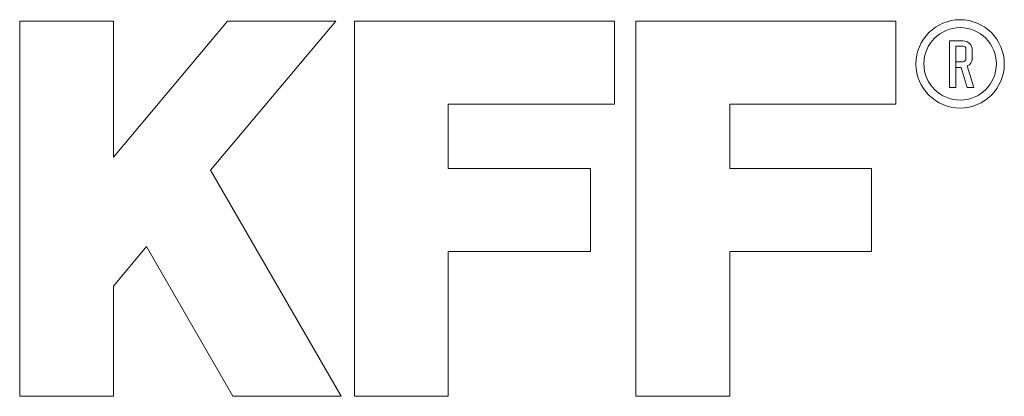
# Paper-space layout 'Blatt1' of a CAD drawing. Header units: millimetres. Extents: x 34 to 407, y 13 to 285.
# Tile 12 of 12: x 388 to 407, y 278 to 285. Entities that reach past the tile are written whole.
import ezdxf

# ---------------------------------------------------------------- set-up
doc = ezdxf.new("R2010")
doc.units = ezdxf.units.MM
doc.linetypes.add('CENTERX2', pattern=[20.32, 12.7, -2.54, 2.54, -2.54])
doc.layers.add('MAßE', color=7, linetype='Continuous')

# ---------------------------------------------------------------- blocks, each defined once
blk = doc.blocks.new('KFF_klein mR')
at = {"color": 7, "linetype": 'Continuous', "lineweight": 0}
for p, q in [((0, 0), (0, 10.206)), ((0, 10.206), (2.55, 10.206)), ((2.55, 6.508), (5.653, 10.206)), ((2.55, 10.206), (2.55, 6.508)), ((8.601, 10.206), (5.197, 6.15)), ((5.653, 10.206), (8.601, 10.206)), ((9.115, 10.206), (16.186, 10.206)), ((9.115, 0), (9.115, 10.206)), ((16.186, 10.206), (16.186, 7.948)), ((16.772, 0), (16.772, 10.206)), ((16.772, 10.206), (23.843, 10.206)), ((23.843, 10.206), (23.843, 7.948)), ((25.3, 8.401), (25.3, 9.667)), ((25.3, 9.667), (25.678, 9.667)), ((25.679, 9.522), (25.474, 9.522)), ((25.474, 9.522), (25.474, 9.099)), ((25.752, 9.187), (25.752, 9.449)), ((25.925, 9.42), (25.925, 9.187)), ((25.621, 8.94), (25.473, 8.94)), ((25.473, 8.94), (25.473, 8.401)), ((25.474, 9.099), (25.664, 9.099)), ((25.788, 8.401), (25.621, 8.94)), ((25.788, 8.985), (25.968, 8.401)), ((25.473, 8.401), (25.3, 8.401)), ((25.968, 8.401), (25.788, 8.401)), ((11.665, 7.948), (11.665, 6.196)), ((16.186, 7.948), (11.665, 7.948)), ((19.322, 7.948), (19.322, 6.196)), ((23.843, 7.948), (19.322, 7.948)), ((11.665, 6.196), (15.53, 6.196)), ((15.53, 6.196), (15.53, 3.938)), ((19.322, 6.196), (23.186, 6.196)), ((23.186, 6.196), (23.186, 3.938)), ((5.197, 6.15), (8.747, 0)), ((3.453, 4.071), (2.55, 2.995)), ((5.803, 0), (3.453, 4.071)), ((15.53, 3.938), (11.665, 3.938)), ((11.665, 3.938), (11.665, 0)), ((19.322, 3.938), (19.322, 0)), ((23.186, 3.938), (19.322, 3.938)), ((2.55, 2.995), (2.55, 0)), ((2.55, 0), (0, 0)), ((8.747, 0), (5.803, 0)), ((11.665, 0), (9.115, 0)), ((19.322, 0), (16.772, 0))]:
    blk.add_line(p, q, dxfattribs=at)
at = {"color": 7, "linetype": 'CENTERX2', "lineweight": 0}
blk.add_line((25.473, 8.94), (25.474, 9.099), dxfattribs=at)
at = {"color": 7, "linetype": 'Continuous', "lineweight": 0}
for radius in [1.202, 0.986]:
    blk.add_circle((25.594, 9.041), radius, dxfattribs=at)
for centre, radius, start, end in [((25.678, 9.42), 0.247, 0, 90), ((25.679, 9.449), 0.0729, 0, 90), ((25.664, 9.187), 0.0875, 270, 360), ((25.708, 9.187), 0.218, 291.6431, 360)]:
    blk.add_arc(centre, radius, start, end, dxfattribs=at)

psp = doc.layouts.new('Blatt1')

# ---------------------------------------------------------------- block references
at = {"layer": 'MAßE', "xscale": 0.7, "yscale": 0.7, "zscale": 0.7}
psp.add_blockref('KFF_klein mR', (387.824, 278.0678), dxfattribs=at)

doc.saveas('drawing.dxf')
